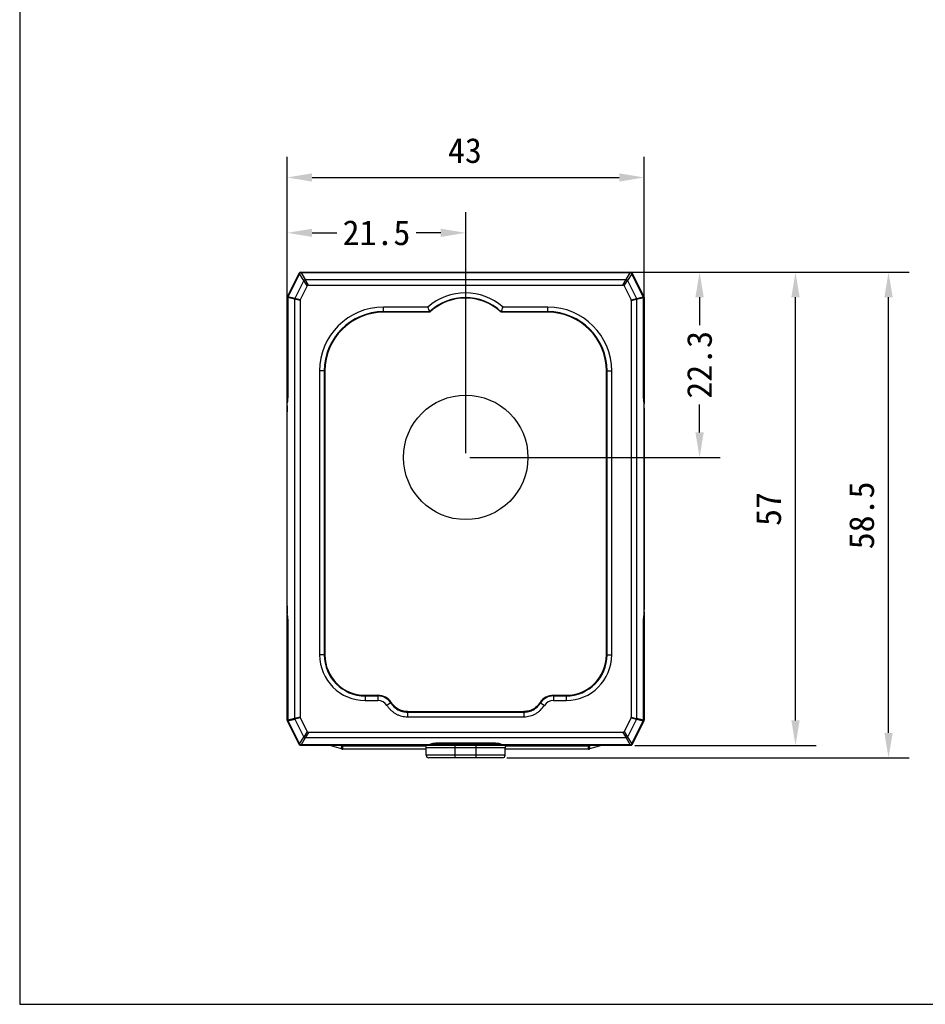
# Model space of a CAD drawing. Header units: millimetres. Extents: x 16 to 357, y 137 to 375.
# Tile 1 of 20: x 16 to 125, y 137 to 256. Entities that reach past the tile are written whole.
import ezdxf

# ---------------------------------------------------------------- set-up
doc = ezdxf.new("R2010")
doc.units = ezdxf.units.MM
doc.header["$LTSCALE"] = 16.335
doc.header["$PDMODE"] = 3
doc.header["$PDSIZE"] = 8
doc.layers.get('0').update_dxf_attribs({"linetype": 'CONTINUOUS'})
doc.layers.get('Defpoints').update_dxf_attribs({"linetype": 'CONTINUOUS'})
doc.layers.add('00_COMPONENTS', color=7, linetype='CONTINUOUS')
doc.layers.add('51__DRAFT_DIMS', color=7, linetype='CONTINUOUS')
doc.styles.get("Standard").update_dxf_attribs({"font": 'simfang.ttf'})
doc.dimstyles.new('DIMSTYLE_1', dxfattribs={"dimtxt": 3, "dimasz": 3, "dimexe": 2.5, "dimexo": 0.5, "dimgap": 0.75, "dimtad": 1, "dimdec": 1, "dimdsep": 46, "dimtxsty": 'STANDARD', "dimblk": '_FILLED', "dimblk1": '_FILLED', "dimblk2": '_FILLED', "dimcen": 0.09, "dimclrt": 3, "dimazin": 2, "dimtp": 0.3, "dimtm": 0.3, "dimtfac": 1, "dimtdec": 1, "dimtofl": 0, "dimtmove": 0, "dimatfit": 3, "dimldrblk": '_FILLED', "dimfxl": 1, "dimtolj": 1, "dimarcsym": 0})
doc.dimstyles.get("Standard").update_dxf_attribs({"dimtxt": 3, "dimasz": 3, "dimexe": 2.5, "dimexo": 0.5, "dimtad": 1, "dimdsep": 46, "dimtxsty": 'STANDARD', "dimblk": '_FILLED', "dimblk1": '_FILLED', "dimblk2": '_FILLED', "dimcen": 0.09, "dimclrt": 3, "dimazin": 2, "dimtol": 1, "dimtp": 0.01, "dimtm": 0.01, "dimtfac": 1, "dimtofl": 0, "dimtmove": 0, "dimatfit": 3, "dimldrblk": '_FILLED', "dimfxl": 1, "dimtolj": 1, "dimarcsym": 0})

# ---------------------------------------------------------------- blocks, each defined once
blk = doc.blocks.new('_FILLED')
at = {"color": 0, "linetype": 'ByBlock'}
blk.add_solid([(0, 0), (-1, 0.167), (-1, -0.167)], dxfattribs=at)
blk = doc.blocks.new('*D39')
at = {"layer": '51__DRAFT_DIMS', "color": 0, "lineweight": -2}
for p, q in [((48.58, 172.06), (48.58, 239.43)), ((91.58, 172.17), (91.58, 239.43)), ((51.58, 236.93), (88.58, 236.93))]:
    blk.add_line(p, q, dxfattribs=at)
at = {"layer": 'Defpoints', "color": 0}
for p in [(91.58, 236.93), (48.58, 171.56), (91.58, 171.67)]:
    blk.add_point(p, dxfattribs=at)
at = {"layer": '51__DRAFT_DIMS', "color": 0, "linetype": 'ByBlock', "lineweight": -2, "xscale": 3, "yscale": 3, "zscale": 3, "rotation": 180}
blk.add_blockref('_FILLED', (48.58, 236.93), dxfattribs=at)
at = {"layer": '51__DRAFT_DIMS', "color": 0, "linetype": 'ByBlock', "lineweight": -2, "xscale": 3, "yscale": 3, "zscale": 3}
blk.add_blockref('_FILLED', (91.58, 236.93), dxfattribs=at)
at = {"layer": '51__DRAFT_DIMS', "color": 3, "insert": (69.99, 241.68), "char_height": 3, "attachment_point": 2, "line_spacing_factor": 0.9}
blk.add_mtext('\\A1;43', dxfattribs=at)
blk = doc.blocks.new('*D40')
at = {"layer": '51__DRAFT_DIMS', "color": 0, "lineweight": -2}
for p, q in [((90.45, 225.51), (112.33, 225.51)), ((109.83, 171.52), (109.83, 222.51)), ((90.45, 168.52), (112.33, 168.52))]:
    blk.add_line(p, q, dxfattribs=at)
at = {"layer": 'Defpoints', "color": 0}
for p in [(89.95, 225.51), (109.83, 225.51), (89.95, 168.52)]:
    blk.add_point(p, dxfattribs=at)
at = {"layer": '51__DRAFT_DIMS', "color": 0, "linetype": 'ByBlock', "lineweight": -2, "xscale": 3, "yscale": 3, "zscale": 3}
for p, rotation in [((109.83, 225.51), 90), ((109.83, 168.52), 270)]:
    blk.add_blockref('_FILLED', p, dxfattribs=dict(at, rotation=rotation))
at = {"layer": '51__DRAFT_DIMS', "color": 3, "insert": (105.08, 196.99), "char_height": 3, "attachment_point": 2, "rotation": 90, "line_spacing_factor": 0.9}
blk.add_mtext('\\A1;57', dxfattribs=at)
blk = doc.blocks.new('*D41')
at = {"layer": '51__DRAFT_DIMS', "color": 0, "lineweight": -2}
for p, q in [((90.45, 225.51), (123.54, 225.51)), ((121.04, 170.02), (121.04, 222.51)), ((75.03, 167.02), (123.54, 167.02))]:
    blk.add_line(p, q, dxfattribs=at)
at = {"layer": 'Defpoints', "color": 0}
for p in [(89.95, 225.51), (121.04, 225.51), (74.53, 167.02)]:
    blk.add_point(p, dxfattribs=at)
at = {"layer": '51__DRAFT_DIMS', "color": 0, "linetype": 'ByBlock', "lineweight": -2, "xscale": 3, "yscale": 3, "zscale": 3}
for p, rotation in [((121.04, 225.51), 90), ((121.04, 167.02), 270)]:
    blk.add_blockref('_FILLED', p, dxfattribs=dict(at, rotation=rotation))
at = {"layer": '51__DRAFT_DIMS', "color": 3, "insert": (116.29, 196.22), "char_height": 3, "attachment_point": 2, "rotation": 90, "line_spacing_factor": 0.9}
blk.add_mtext('\\A1;58.5', dxfattribs=at)
blk = doc.blocks.new('*D69')
at = {"color": 0, "lineweight": -2}
for p, q in [((50.7, 225.51), (100.77, 225.51)), ((98.27, 222.51), (98.27, 219.13)), ((98.27, 206.21), (98.27, 209.6)), ((70.58, 203.21), (100.77, 203.21))]:
    blk.add_line(p, q, dxfattribs=at)
at = {"layer": 'Defpoints', "color": 0}
for p in [(50.2, 225.51), (98.27, 225.51), (70.08, 203.21)]:
    blk.add_point(p, dxfattribs=at)
at = {"color": 0, "linetype": 'ByBlock', "lineweight": -2, "xscale": 3, "yscale": 3, "zscale": 3}
for p, rotation in [((98.27, 225.51), 90), ((98.27, 203.21), 270)]:
    blk.add_blockref('_FILLED', p, dxfattribs=dict(at, rotation=rotation))
at = {"color": 0, "insert": (98.27, 214.36), "char_height": 3, "attachment_point": 5, "rotation": 90}
blk.add_mtext('\\A1;22.3{}{{\\H0.7x;}{}}', dxfattribs=at)
blk = doc.blocks.new('*D70')
at = {"color": 0, "lineweight": -2}
for p, q in [((48.58, 222.97), (48.58, 232.76)), ((70.08, 203.71), (70.08, 232.76)), ((51.58, 230.26), (54.57, 230.26)), ((67.08, 230.26), (64.1, 230.26))]:
    blk.add_line(p, q, dxfattribs=at)
at = {"layer": 'Defpoints', "color": 0}
for p in [(48.58, 230.26), (48.58, 222.47), (70.08, 203.21)]:
    blk.add_point(p, dxfattribs=at)
at = {"color": 0, "linetype": 'ByBlock', "lineweight": -2, "xscale": 3, "yscale": 3, "zscale": 3, "rotation": 180}
blk.add_blockref('_FILLED', (48.58, 230.26), dxfattribs=at)
at = {"color": 0, "linetype": 'ByBlock', "lineweight": -2, "xscale": 3, "yscale": 3, "zscale": 3}
blk.add_blockref('_FILLED', (70.08, 230.26), dxfattribs=at)
at = {"color": 0, "insert": (59.33, 230.26), "char_height": 3, "attachment_point": 5}
blk.add_mtext('\\A1;21.5{}{{\\H0.7x;}{}}', dxfattribs=at)

msp = doc.modelspace()

# ---------------------------------------------------------------- linework, layer by layer
for p, q in [((16.3319, 374.55141), (16.3319, 137.32306)), ((16.3319, 137.32306), (357.18229, 137.32306))]:
    msp.add_line(p, q)
msp.add_circle((70.08382, 203.21156), 7.5)
at = {"layer": '00_COMPONENTS', "color": 7}
for p, q in [((48.60437, 222.55676), (50.02798, 225.40398)), ((50.20206, 225.51156), (89.95484, 225.51156)), ((89.91531, 225.45298), (50.24159, 225.45298)), ((90.12892, 225.40398), (91.55253, 222.55676)), ((50.0627, 225.34242), (48.66352, 222.54407)), ((50.57561, 224.51639), (49.49129, 222.34774)), ((50.75103, 224.6248), (89.40587, 224.6248)), ((89.58128, 224.51639), (90.66561, 222.34774)), ((91.49337, 222.54407), (90.0942, 225.34242)), ((50.98383, 223.8618), (50.14853, 222.19119)), ((51.15395, 223.96694), (89.00295, 223.96694)), ((89.17307, 223.8618), (90.00837, 222.19119)), ((48.58382, 211.34537), (48.58382, 222.46972)), ((49.47059, 222.26004), (49.47059, 171.77384)), ((50.12845, 222.10613), (50.12845, 171.92774)), ((90.02845, 222.10613), (90.02845, 171.92774)), ((90.68631, 222.26004), (90.68631, 171.77384)), ((91.51457, 210.88928), (91.51449, 222.45463)), ((91.57308, 222.46972), (91.57308, 211.34537)), ((65.50919, 221.31694), (60.17845, 221.31694)), ((65.75348, 220.68709), (60.17845, 220.68709)), ((65.72364, 220.76216), (65.73182, 220.74192)), ((65.72364, 220.76216), (65.75348, 220.68711)), ((65.7387, 220.7245), (65.74428, 220.71019)), ((79.97845, 220.68709), (74.34084, 220.68709)), ((74.37068, 220.76216), (74.34085, 220.68711)), ((74.3411, 220.68774), (74.34087, 220.68709)), ((74.37068, 220.76216), (74.3625, 220.74192)), ((79.97845, 221.31694), (74.58514, 221.31694)), ((52.47845, 213.61694), (52.47845, 179.41694)), ((53.10829, 213.61694), (53.10829, 179.41694)), ((87.04861, 179.41694), (87.04861, 213.61694)), ((87.67845, 179.41694), (87.67845, 213.61694)), ((48.55764, 209.10272), (48.55769, 209.1594)), ((48.55764, 184.93115), (48.55764, 209.10272)), ((48.56377, 209.66841), (48.56695, 209.78973)), ((48.56695, 209.78973), (48.56828, 209.84216)), ((48.57885, 209.80434), (48.57845, 209.79774)), ((48.57845, 184.23613), (48.57845, 209.79774)), ((91.57804, 209.80434), (91.57845, 209.79774)), ((91.57845, 184.23613), (91.57845, 209.79774)), ((91.58957, 209.80427), (91.58995, 209.78973)), ((91.58995, 209.78973), (91.59313, 209.66841)), ((91.59923, 209.14917), (91.59926, 209.10272)), ((91.59926, 209.10272), (91.59926, 184.93115)), ((48.55767, 184.88471), (48.55764, 184.93115)), ((48.56695, 184.24415), (48.56377, 184.36547)), ((48.56716, 184.23607), (48.56695, 184.24415)), ((48.57885, 184.22954), (48.57845, 184.23613)), ((91.57804, 184.22954), (91.57845, 184.23613)), ((91.58995, 184.24415), (91.58862, 184.19172)), ((91.59313, 184.36547), (91.58995, 184.24415)), ((91.59926, 184.93115), (91.59921, 184.87447)), ((48.57843, 183.61774), (48.57843, 182.68851)), ((48.58382, 171.56415), (48.58382, 182.68851)), ((48.64233, 183.1446), (48.64241, 171.57925)), ((91.57308, 182.68851), (91.57308, 171.56415)), ((91.57847, 182.68851), (91.57847, 183.61753)), ((57.97845, 174.54678), (59.5084, 174.54678)), ((80.64847, 174.54678), (82.17845, 174.54678)), ((57.97845, 173.91694), (59.5084, 173.91694)), ((80.64847, 173.91694), (82.17845, 173.91694)), ((63.06203, 172.59622), (77.09485, 172.59622)), ((50.02798, 168.6299), (48.60437, 171.47711)), ((48.66352, 171.48981), (50.0627, 168.69146)), ((49.49129, 171.68613), (50.57561, 169.51748)), ((50.14853, 171.84268), (50.98383, 170.17208)), ((63.06203, 171.96638), (77.09485, 171.96638)), ((90.00837, 171.84268), (89.17307, 170.17208)), ((90.66561, 171.68613), (89.58128, 169.51748)), ((90.0942, 168.69146), (91.49337, 171.48981)), ((91.55253, 171.47711), (90.12892, 168.6299)), ((89.00295, 170.06694), (51.15395, 170.06694)), ((89.95484, 168.52231), (50.20206, 168.52231)), ((65.50241, 168.58091), (50.24159, 168.5809)), ((89.40587, 169.40907), (50.75103, 169.40907)), ((55.13291, 168.08884), (53.70591, 168.51694)), ((66.03701, 168.71062), (66.03687, 168.71048)), ((89.91531, 168.5809), (74.66011, 168.5809)), ((86.44726, 168.51694), (85.02026, 168.08884)), ((65.32845, 168.06775), (55.27659, 168.06775)), ((65.32845, 167.31694), (65.32845, 168.21694)), ((74.82845, 167.31694), (74.82845, 168.21694)), ((84.87659, 168.06775), (74.82845, 168.06775)), ((74.52819, 167.01694), (65.6287, 167.01694))]:
    msp.add_line(p, q, dxfattribs=at)
at = {"layer": '00_COMPONENTS', "color": 4}
for p, q in [((50.04203, 225.39695), (48.61842, 222.54974)), ((50.02798, 225.40398), (50.04203, 225.39695)), ((50.04203, 225.39695), (50.06734, 225.38361)), ((50.20206, 225.49466), (50.20206, 225.51156)), ((50.20206, 225.49466), (50.20206, 225.49585)), ((89.95484, 225.49585), (50.20206, 225.49585)), ((50.24159, 225.44909), (50.24159, 225.45298)), ((50.24159, 225.44909), (50.75103, 224.6248)), ((89.91531, 225.44909), (50.24159, 225.44909)), ((89.40587, 224.6248), (89.91531, 225.44909)), ((89.91531, 225.44909), (89.91531, 225.45298)), ((89.95484, 225.51156), (89.95484, 225.49585)), ((90.1138, 225.39642), (90.12892, 225.40398)), ((90.1138, 225.39641), (90.11487, 225.39695)), ((91.53848, 222.54974), (90.11487, 225.39695)), ((50.06617, 225.34068), (48.667, 222.54233)), ((50.06617, 225.34068), (50.0627, 225.34242)), ((50.57561, 224.51639), (50.06617, 225.34068)), ((50.98383, 223.8618), (50.57725, 224.51966)), ((51.15395, 223.96694), (50.74737, 224.6248)), ((89.00295, 223.96694), (89.40953, 224.6248)), ((89.17307, 223.8618), (89.57965, 224.51966)), ((90.09072, 225.34068), (89.58128, 224.51639)), ((90.09072, 225.34068), (90.0942, 225.34242)), ((91.4899, 222.54233), (90.09072, 225.34068)), ((48.58382, 222.46972), (48.59954, 222.46972)), ((48.59954, 210.93115), (48.59954, 222.46972)), ((48.59954, 222.46972), (48.64283, 222.46929)), ((48.60437, 222.55676), (48.61949, 222.54921)), ((48.64629, 222.45463), (48.64241, 222.45463)), ((48.64629, 222.45463), (48.64629, 210.93115)), ((49.47059, 222.26004), (48.64629, 222.45463)), ((48.667, 222.54233), (48.66352, 222.54407)), ((49.49129, 222.34774), (48.667, 222.54233)), ((50.12845, 222.10613), (49.47059, 222.26143)), ((50.14853, 222.19119), (49.49067, 222.34649)), ((90.00837, 222.19119), (90.66623, 222.34649)), ((90.02845, 222.10613), (90.68631, 222.26143)), ((90.66561, 222.34774), (91.4899, 222.54233)), ((90.68631, 222.26004), (91.5106, 222.45463)), ((91.4899, 222.54233), (91.49337, 222.54407)), ((91.53848, 222.54974), (91.49956, 222.53077)), ((91.5106, 210.93115), (91.5106, 222.45463)), ((91.5106, 222.45463), (91.51449, 222.45463)), ((91.55253, 222.55676), (91.53848, 222.54974)), ((91.57308, 222.46972), (91.55617, 222.46972)), ((91.55736, 210.93115), (91.55736, 222.46972)), ((60.17845, 220.68709), (60.17845, 221.31694)), ((65.72364, 220.76216), (60.17845, 220.76216)), ((79.97845, 220.76216), (74.37068, 220.76216)), ((79.97845, 220.68709), (79.97845, 221.31694)), ((53.10829, 213.61694), (52.47845, 213.61694)), ((53.03323, 213.61694), (53.03323, 179.41694)), ((87.04861, 213.61694), (87.67845, 213.61694)), ((87.12367, 179.41694), (87.12367, 213.61694)), ((48.59947, 210.83765), (48.59954, 210.93115)), ((48.59954, 210.93115), (48.64629, 210.93115)), ((91.5106, 210.93115), (91.55736, 210.93115)), ((91.55743, 210.83686), (91.55736, 210.93115)), ((48.59132, 209.91569), (48.59173, 209.93912)), ((91.5656, 209.91482), (91.56516, 209.93955)), ((48.59162, 184.10138), (48.59131, 184.11885)), ((91.56525, 184.0995), (91.56558, 184.118)), ((48.5995, 183.1728), (48.59939, 183.24363)), ((48.59954, 183.10272), (48.5995, 183.1728)), ((48.59954, 171.56415), (48.59954, 183.10272)), ((48.59954, 183.10272), (48.64629, 183.10272)), ((48.64629, 183.10272), (48.64629, 171.57925)), ((91.5106, 171.57925), (91.5106, 183.10272)), ((91.5106, 183.10272), (91.55736, 183.10272)), ((91.55736, 183.10272), (91.5574, 183.17314)), ((91.55736, 171.56415), (91.55736, 183.10272)), ((91.5574, 183.17314), (91.55751, 183.24419)), ((53.10829, 179.41694), (52.47845, 179.41694)), ((87.04861, 179.41694), (87.67845, 179.41694)), ((57.97845, 174.54678), (57.97845, 173.91694)), ((57.97845, 174.47172), (59.5084, 174.47172)), ((59.5084, 174.54678), (59.5084, 173.91694)), ((80.64847, 174.54678), (80.64847, 173.91694)), ((80.64847, 174.47172), (82.17845, 174.47172)), ((82.17845, 174.54678), (82.17845, 173.91694)), ((61.11775, 173.68198), (60.5925, 173.33438)), ((79.03913, 173.68198), (79.56437, 173.33438)), ((63.06203, 172.59622), (63.06203, 171.96638)), ((63.06203, 172.52116), (77.09485, 172.52116)), ((77.09485, 172.59622), (77.09485, 172.52116)), ((77.09485, 172.52116), (77.09485, 171.96638)), ((48.58382, 171.56415), (48.60072, 171.56416)), ((48.60437, 171.47711), (48.61842, 171.48414)), ((48.61842, 171.48414), (48.65734, 171.50311)), ((48.61842, 171.48414), (50.04203, 168.63693)), ((48.64629, 171.57925), (48.64241, 171.57925)), ((48.64629, 171.57925), (49.47059, 171.77384)), ((48.667, 171.49155), (48.66352, 171.48981)), ((48.667, 171.49155), (49.49129, 171.68613)), ((48.667, 171.49155), (50.06617, 168.69319)), ((50.12845, 171.92774), (49.47059, 171.77244)), ((50.14853, 171.84268), (49.49067, 171.68738)), ((90.00837, 171.84268), (90.66623, 171.68738)), ((90.02845, 171.92774), (90.68631, 171.77244)), ((90.09072, 168.69319), (91.4899, 171.49155)), ((90.11487, 168.63693), (91.53848, 171.48414)), ((90.66561, 171.68613), (91.4899, 171.49155)), ((90.68631, 171.77384), (91.5106, 171.57925)), ((91.4899, 171.49155), (91.49337, 171.48981)), ((91.5106, 171.57925), (91.51449, 171.57925)), ((91.55736, 171.56415), (91.51407, 171.56459)), ((91.55253, 171.47711), (91.53741, 171.48467)), ((91.57308, 171.56415), (91.55736, 171.56415)), ((50.98383, 170.17208), (50.57725, 169.51421)), ((51.15395, 170.06694), (50.74737, 169.40907)), ((89.00295, 170.06694), (89.40953, 169.40907)), ((89.17307, 170.17208), (89.57965, 169.51421)), ((50.0431, 168.63746), (50.02798, 168.6299)), ((50.0431, 168.63747), (50.04203, 168.63693)), ((50.0627, 168.69146), (50.06617, 168.69319)), ((50.06617, 168.69319), (50.57561, 169.51748)), ((50.20206, 168.52231), (50.20206, 168.53802)), ((50.20206, 168.53802), (89.95484, 168.53802)), ((50.75103, 169.40907), (50.24159, 168.58478)), ((50.24159, 168.5809), (50.24159, 168.58478)), ((65.49678, 168.58478), (50.24159, 168.58478)), ((55.19038, 168.42182), (54.87333, 168.51694)), ((65.49678, 168.5809), (65.49678, 168.58478)), ((66.20828, 168.73796), (73.94876, 168.73796)), ((66.57845, 168.7609), (66.57845, 168.76478)), ((73.57845, 168.76478), (66.57845, 168.76478)), ((68.82845, 167.01694), (68.82845, 168.51694)), ((71.32845, 167.01694), (71.32845, 168.51694)), ((73.57845, 168.7609), (73.57845, 168.76478)), ((74.66011, 168.5809), (74.66011, 168.58478)), ((89.91531, 168.58478), (74.66011, 168.58478)), ((85.27984, 168.51694), (84.96279, 168.42182)), ((89.40587, 169.40907), (89.91531, 168.58478)), ((89.58128, 169.51748), (90.09072, 168.69319)), ((89.91531, 168.5809), (89.91531, 168.58478)), ((89.95483, 168.53922), (89.95484, 168.53802)), ((89.95484, 168.53921), (89.95484, 168.52231)), ((90.11487, 168.63693), (90.08956, 168.65026)), ((90.09072, 168.69319), (90.0942, 168.69146)), ((90.12892, 168.6299), (90.11487, 168.63693)), ((55.27659, 168.06775), (55.27659, 168.40917)), ((65.25803, 168.40917), (55.27659, 168.40917)), ((74.82845, 168.21694), (65.32845, 168.21694)), ((74.82845, 167.31694), (65.32845, 167.31694)), ((84.87659, 168.40917), (74.89887, 168.40917)), ((84.87659, 168.06775), (84.87659, 168.40917))]:
    msp.add_line(p, q, dxfattribs=at)
at = {"layer": '00_COMPONENTS', "color": 7}
for points in [[(48.64241, 222.45463), (48.64237, 210.90082), (48.64068, 210.73787), (48.63653, 210.57604), (48.62996, 210.41631), (48.621, 210.25969), (48.60971, 210.10713), (48.59619, 209.9596), (48.57885, 209.80434)], [(65.74861, 220.69922), (65.75322, 220.68774), (65.75346, 220.68709)], [(74.35563, 220.7245), (74.34572, 220.69922), (74.34269, 220.69172)], [(91.57804, 209.80434), (91.56178, 209.94904), (91.54812, 210.0959), (91.53668, 210.24798), (91.52754, 210.40433), (91.52078, 210.56399), (91.51644, 210.72599), (91.51457, 210.88928)], [(48.57885, 184.22954), (48.59511, 184.08484), (48.60878, 183.93798), (48.62022, 183.7859), (48.62936, 183.62955), (48.63612, 183.46989), (48.64046, 183.30789), (48.64233, 183.1446)], [(91.51449, 171.57925), (91.51453, 183.13306), (91.51622, 183.29601), (91.52037, 183.45783), (91.52694, 183.61757), (91.5359, 183.77419), (91.54719, 183.92675), (91.56071, 184.07428), (91.57804, 184.22954)], [(63.06203, 172.59622), (62.99811, 172.59699), (62.81993, 172.60757), (62.64435, 172.63118), (62.47189, 172.66809), (62.30407, 172.71833), (62.14282, 172.78165), (61.98836, 172.85755), (61.84111, 172.94482), (61.70247, 173.04196), (61.57346, 173.14832), (61.45337, 173.26362), (61.34089, 173.38704), (61.23571, 173.51671), (61.13858, 173.65095), (61.11775, 173.68198)], [(79.03913, 173.68198), (78.99724, 173.6203), (78.88438, 173.46882), (78.76391, 173.32749), (78.63604, 173.19732), (78.50104, 173.07922), (78.35965, 172.97404), (78.21248, 172.8819), (78.06067, 172.80285), (77.90606, 172.73722), (77.75004, 172.68532), (77.59281, 172.64651), (77.43472, 172.61948), (77.27713, 172.60297), (77.12162, 172.59637), (77.09485, 172.59622)], [(65.50241, 168.58091), (65.54962, 168.58154), (65.59561, 168.58314), (65.64001, 168.58568), (65.68252, 168.58908), (65.72292, 168.59331), (65.76103, 168.59831), (65.79685, 168.60407), (65.83045, 168.61061), (65.86177, 168.61794), (65.89107, 168.62617), (65.91858, 168.63547), (65.94455, 168.6461), (65.96968, 168.65865), (65.99425, 168.67381), (66.01789, 168.69209), (66.01913, 168.69329)], [(66.0182, 168.69425), (66.01697, 168.69349), (66.0189, 168.69447)], [(66.0189, 168.69447), (66.02579, 168.69748), (66.03669, 168.70156), (66.05149, 168.70639), (66.07047, 168.71178), (66.09295, 168.71737)], [(66.09295, 168.71737), (66.11877, 168.72299), (66.148, 168.72855), (66.18028, 168.73392), (66.21543, 168.73899), (66.25337, 168.74369), (66.29378, 168.74795), (66.33646, 168.75168), (66.3812, 168.75486), (66.42777, 168.75742), (66.47585, 168.75931), (66.5251, 168.76047), (66.57845, 168.7609)], [(66.57845, 168.7609), (73.59525, 168.76086), (73.64556, 168.76022), (73.6949, 168.75883), (73.74288, 168.75673), (73.7892, 168.75398), (73.83361, 168.75061), (73.87582, 168.74669), (73.91568, 168.74226), (73.95294, 168.73741), (73.9873, 168.73223), (74.01868, 168.72677), (74.04693, 168.72115), (74.07166, 168.71553), (74.09299, 168.71), (74.11076, 168.70472), (74.12424, 168.70012), (74.13291, 168.69673)], [(74.11987, 168.71065), (74.13652, 168.69429), (74.16044, 168.67535), (74.18536, 168.65969), (74.21086, 168.64678)], [(74.21086, 168.64678), (74.23721, 168.63589), (74.26514, 168.62638), (74.2949, 168.618), (74.32672, 168.61055), (74.36091, 168.60392), (74.39738, 168.59809), (74.43621, 168.59305), (74.47737, 168.58881), (74.52067, 168.58542), (74.56591, 168.58294), (74.61279, 168.58141), (74.66011, 168.5809)]]:
    msp.add_lwpolyline(points, dxfattribs=at)
for centre, radius, start, end in [((50.20206, 225.31694), 0.19463, 90, 153.4349488), ((50.24159, 225.25298), 0.2, 90, 153.4349488), ((89.91531, 225.25298), 0.2, 26.5650512, 90), ((89.95484, 225.31694), 0.19463, 26.5650512, 90), ((70.04716, 216.16164), 6.86807, 48.6440082, 131.3559918), ((48.77845, 222.46972), 0.19463, 153.4349488, 180), ((48.84241, 222.45463), 0.2, 153.4349488, 180), ((70.04716, 216.16164), 6.23823, 46.5054602, 133.4945398), ((91.31449, 222.45463), 0.2, 0, 26.5650512), ((91.37845, 222.46972), 0.19463, 0, 26.5650512), ((60.17845, 213.61694), 7.7, 90, 180), ((60.17845, 213.61694), 7.07016, 90, 180), ((99.68328, 234.20857), 36.52482, 200.6681813, 201.6012291), ((40.41105, 234.20857), 36.52482, 338.3987709, 339.3318187), ((79.97845, 213.61694), 7.7, 0, 90), ((79.97845, 213.61694), 7.07016, 0, 90), ((-34.70534, 211.34473), 83.28917, 359.807006, 0.0004406), ((174.70598, 211.34448), 83.1329, 179.9993902, 180.2034604), ((13.21566, 210.70757), 35.36321, 358.597711, 358.7801792), ((3.78548, 210.90789), 44.79551, 358.7807904, 359.1115964), ((-8.45512, 211.10803), 57.03775, 359.101221, 359.3050587), ((-20.43135, 211.25436), 69.01487, 359.3041787, 359.6355188), ((-30.64574, 211.3296), 79.22953, 359.6280978, 359.8080558), ((171.50329, 211.33302), 79.93019, 180.2033945, 180.3712545), ((162.97391, 211.27643), 71.40062, 180.3701966, 180.6904225), ((150.20959, 211.13026), 58.63547, 180.697895, 180.8967506), ((138.08885, 210.9404), 46.51325, 180.8965809, 181.2428982), ((78.19733, 209.10478), 29.63969, 179.6825689, 179.8944044), ((75.24717, 209.12162), 26.68948, 179.3507415, 179.6836375), ((126.33523, 210.69373), 34.75704, 181.2566347, 181.4663985), ((76.03759, 209.26948), 15.56065, 0.6364154, 1.4690612), ((66.52593, 209.13597), 25.07323, 0.3603063, 0.7000552), ((62.36627, 209.1061), 29.23299, 0.0844123, 0.3675877), ((77.79063, 184.92778), 29.23299, 180.0844123, 180.3675877), ((73.63097, 184.8979), 25.07323, 180.3603063, 180.7000552), ((64.11931, 184.7644), 15.56065, 180.6364154, 181.4690612), ((13.9873, 183.34391), 34.59136, 1.2564282, 1.4779021), ((2.06805, 183.09348), 46.51325, 0.8965809, 1.2428982), ((136.37141, 183.12599), 44.79551, 178.7807904, 179.1115964), ((126.94124, 183.32631), 35.36321, 178.597711, 178.7801792), ((64.90973, 184.91226), 26.68948, 359.3507415, 359.6836375), ((61.95957, 184.9291), 29.63969, 359.6825689, 359.8944044), ((-10.05269, 182.90362), 58.63547, 0.697895, 0.8967506), ((-22.81701, 182.75745), 71.40062, 0.3701966, 0.6904225), ((-31.34639, 182.70086), 79.93019, 0.2033945, 0.3712545), ((-34.54908, 182.6894), 83.1329, 359.9993902, 0.2034604), ((174.86224, 182.68915), 83.28917, 179.807006, 180.0004406), ((170.80263, 182.70428), 79.22953, 179.6280978, 179.8080558), ((160.58825, 182.77952), 69.01487, 179.3041787, 179.6355188), ((148.61202, 182.92585), 57.03775, 179.101221, 179.3050587), ((57.97845, 179.41694), 5.5, 180, 270), ((57.97845, 179.41694), 4.87016, 180, 270), ((82.17845, 179.41694), 5.5, 270, 0), ((82.17845, 179.41694), 4.87016, 270, 0), ((59.5084, 172.61694), 1.92984, 33.4959851, 90), ((80.64847, 172.61694), 1.92984, 90, 146.504021), ((59.5084, 172.61694), 1.3, 33.4959792, 90), ((80.64847, 172.61694), 1.3, 90, 146.5040208), ((48.77845, 171.56415), 0.19463, 180, 206.5650512), ((48.84241, 171.57925), 0.2, 180, 206.5650512), ((91.31449, 171.57925), 0.2, 333.4349488, 0), ((91.37845, 171.56415), 0.19463, 333.4349488, 0), ((50.20206, 168.71694), 0.19463, 206.5650512, 270), ((50.24159, 168.7809), 0.2, 206.5650512, 270), ((65.02845, 168.21694), 0.3, 0, 90), ((75.12845, 168.21694), 0.3, 90, 180), ((89.91531, 168.7809), 0.2, 270, 333.4349488), ((89.95484, 168.71694), 0.19463, 270, 333.4349488), ((55.27659, 168.56775), 0.5, 253.3007558, 270), ((65.62845, 167.31694), 0.3, 180, 270), ((74.52845, 167.31694), 0.3, 270, 0), ((84.87659, 168.56775), 0.5, 270, 286.6992442)]:
    msp.add_arc(centre, radius, start, end, dxfattribs=at)
at = {"layer": '00_COMPONENTS', "color": 4}
for centre, radius, start, end in [((50.20206, 225.31694), 0.17891, 90, 153.4349488), ((49.22192, 223.80636), 1.78955, 61.222846, 61.808321), ((51.84157, 225.51709), 1.63966, 180.7839408, 182.3806216), ((89.95484, 225.31694), 0.17891, 26.5650512, 90), ((90.99433, 223.70684), 1.9053, 118.3532855, 118.9002888), ((90.87647, 223.92218), 1.65982, 117.3541946, 118.3032951), ((48.77845, 222.46972), 0.17891, 153.4349488, 180), ((50.66602, 226.70559), 4.6329, 243.7851837, 244.3720752), ((70.04716, 216.16164), 6.31329, 46.7778817, 133.2221183), ((91.58309, 217.98217), 4.48763, 90.3436997, 90.8812797), ((91.37845, 222.46972), 0.17891, 0, 26.5650512), ((60.17845, 213.61694), 7.14522, 90, 180), ((79.97845, 213.61694), 7.14522, 0, 90), ((99.07783, 210.69793), 7.55814, 185.6869806, 186.6559453), ((92.36072, 208.69086), 43.78737, 179.4330625, 180.0030703), ((81.57104, 208.7901), 32.99724, 179.0385374, 179.4199991), ((41.70367, 210.62462), 6.92925, 352.8110384, 353.1385514), ((41.14744, 210.69026), 7.48934, 353.1483578, 354.0251678), ((98.54379, 210.6358), 7.0205, 186.657441, 187.1869709), ((58.3808, 208.78726), 33.20232, 0.5677917, 0.9602447), ((47.6824, 208.69054), 43.90115, 359.9973502, 0.5556527), ((90.8771, 185.33569), 42.30375, 179.986899, 180.5737981), ((49.2499, 185.33582), 42.33365, 359.4291613, 0.0129183), ((41.61314, 183.39808), 7.02047, 6.6575069, 7.1869716), ((41.07915, 183.33596), 7.55806, 5.6871434, 6.6560113), ((99.027, 183.34173), 7.50698, 173.2002558, 174.0247133), ((98.47504, 183.40655), 6.95123, 172.8114092, 173.1921372), ((60.22716, 185.22183), 31.3558, 359.0289786, 359.437598), ((57.97845, 179.41694), 4.94522, 180, 270), ((82.17845, 179.41694), 4.94522, 270, 0), ((59.5084, 172.61694), 1.85478, 33.4959956, 90), ((80.64847, 172.61694), 1.85478, 90, 146.5040047), ((48.77845, 171.56415), 0.17891, 180, 206.5650512), ((48.5738, 176.05242), 4.48835, 270.3437358, 270.8812518), ((89.55261, 167.45479), 4.49214, 63.7788314, 64.3158708), ((91.37845, 171.56415), 0.17891, 333.4349488, 0), ((50.20206, 168.71694), 0.17891, 206.5650512, 270), ((49.27639, 170.11927), 1.6684, 297.3577536, 298.3019737), ((49.1614, 170.3292), 1.90776, 298.3535017, 298.9052533), ((65.90005, 168.83719), 0.18651, 310.4149769, 317.1965018), ((88.31434, 168.51676), 1.64065, 0.7842822, 2.3840143), ((89.95484, 168.71694), 0.17891, 270, 333.4349488), ((90.93441, 170.22645), 1.78833, 241.2166653, 241.8083925), ((55.27659, 168.7092), 0.30003, 253.301513, 269.9992429), ((84.87659, 168.70917), 0.3, 269.9999976, 286.6992465)]:
    msp.add_arc(centre, radius, start, end, dxfattribs=at)
at = {"layer": '00_COMPONENTS', "color": 7}
for centre, major_axis, ratio, start_param, end_param in [((51.32885, 223.49374), (-0.27573, 0.44614), 0.572011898, -0.339809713, 0.339809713), ((88.82805, 223.49374), (0.27573, 0.44614), 0.572011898, -0.339809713, 0.339809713), ((50.60164, 222.03933), (0.46815, -0.11051), 0.623680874, 2.995411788, 3.28777352), ((89.55526, 222.03933), (0.46815, 0.11051), 0.623680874, -0.146180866, 0.146180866), ((50.60164, 171.99455), (0.46815, 0.11051), 0.623680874, 2.995411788, 3.28777352), ((89.55526, 171.99455), (0.46815, -0.11051), 0.623680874, -0.146180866, 0.146180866), ((51.32885, 170.54013), (-0.27573, -0.44614), 0.572011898, -0.339809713, 0.339809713), ((88.82805, 170.54013), (0.27573, -0.44614), 0.572011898, -0.339809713, 0.339809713)]:
    msp.add_ellipse(centre, major_axis=major_axis, ratio=ratio, start_param=start_param, end_param=end_param, dxfattribs=at)
at = {"layer": '00_COMPONENTS', "color": 4}
for points, knots in [([(50.24159, 225.44909), (50.20599, 225.44825), (50.13403, 225.427), (50.08285, 225.37214), (50.06617, 225.34068)], [0, 0, 0, 0, 0.500000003, 1, 1, 1, 1]), ([(90.09072, 225.34068), (90.07405, 225.37214), (90.02287, 225.427), (89.9509, 225.44825), (89.91531, 225.44909)], [0, 0, 0, 0, 0.500000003, 1, 1, 1, 1]), ([(89.95484, 225.49585), (89.95496, 225.49154), (89.95427, 225.47591), (89.95406, 225.46028), (89.95362, 225.44898)], [0, 0, 0, 0, 0.276178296, 1, 1, 1, 1]), ([(48.59173, 209.93912), (48.59293, 210.00838), (48.59733, 210.30787), (48.59916, 210.6074), (48.59947, 210.83765)], [0, 0, 0, 0, 0.231274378, 1, 1, 1, 1]), ([(48.64629, 210.93115), (48.6463, 210.75578), (48.63825, 210.41506), (48.61331, 210.07509), (48.5961, 209.91068)], [0, 0, 0, 0, 0.514759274, 1, 1, 1, 1]), ([(91.55689, 209.94897), (91.54913, 210.02667), (91.52137, 210.35336), (91.5106, 210.68141), (91.5106, 210.93115)], [0, 0, 0, 0, 0.238208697, 1, 1, 1, 1]), ([(91.56516, 209.93955), (91.56397, 210.00872), (91.55957, 210.30781), (91.55774, 210.60693), (91.55743, 210.83686)], [0, 0, 0, 0, 0.231296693, 1, 1, 1, 1]), ([(48.59939, 183.24363), (48.59924, 183.31928), (48.59816, 183.60521), (48.59529, 183.89113), (48.59162, 184.10138)], [0, 0, 0, 0, 0.264569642, 1, 1, 1, 1]), ([(48.60001, 184.08493), (48.60776, 184.00722), (48.63552, 183.68053), (48.6463, 183.35247), (48.64629, 183.10272)], [0, 0, 0, 0, 0.238208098, 1, 1, 1, 1]), ([(91.5106, 183.10272), (91.5106, 183.27809), (91.51865, 183.61882), (91.54359, 183.95879), (91.5608, 184.1232)], [0, 0, 0, 0, 0.514759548, 1, 1, 1, 1]), ([(91.55751, 183.24419), (91.55767, 183.31961), (91.55874, 183.60472), (91.5616, 183.88983), (91.56525, 184.0995)], [0, 0, 0, 0, 0.264506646, 1, 1, 1, 1]), ([(61.05515, 173.64055), (61.11036, 173.55714), (61.22951, 173.396), (61.42984, 173.17191), (61.65655, 172.97396), (61.90813, 172.80891), (62.17881, 172.67731), (62.46554, 172.58551), (62.76164, 172.53199), (62.96198, 172.52116), (63.06203, 172.52116)], [0, 0, 0, 0, 0.125004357, 0.250002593, 0.37497389, 0.49995749, 0.624947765, 0.749950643, 0.874967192, 1, 1, 1, 1]), ([(77.09485, 172.52116), (77.19486, 172.52116), (77.39502, 172.53308), (77.69133, 172.58472), (77.97785, 172.67717), (78.24864, 172.80846), (78.49978, 172.9744), (78.80194, 173.23772), (78.99143, 173.47391), (79.10172, 173.64055)], [0, 0, 0, 0, 0.125025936, 0.250045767, 0.375055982, 0.500087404, 0.62513119, 0.75018888, 1, 1, 1, 1]), ([(50.24159, 168.58478), (50.206, 168.58563), (50.13404, 168.60689), (50.08285, 168.66174), (50.06617, 168.69319)], [0, 0, 0, 0, 0.499997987, 1, 1, 1, 1]), ([(50.20206, 168.53802), (50.20194, 168.54235), (50.20263, 168.55802), (50.20284, 168.57368), (50.20329, 168.58502)], [0, 0, 0, 0, 0.276177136, 1, 1, 1, 1]), ([(65.89012, 168.65024), (65.88501, 168.64472), (65.86941, 168.6347), (65.82429, 168.61681), (65.74416, 168.60021), (65.62852, 168.58761), (65.54248, 168.58478), (65.49678, 168.58478)], [0, 0, 0, 0, 0.055873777, 0.134938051, 0.360932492, 0.66025669, 1, 1, 1, 1]), ([(65.90177, 168.66061), (65.90066, 168.65977), (65.89656, 168.65656), (65.8927, 168.65304), (65.89012, 168.65024)], [0, 0, 0, 0, 0.267498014, 1, 1, 1, 1]), ([(65.97604, 168.69609), (65.96133, 168.69112), (65.93561, 168.68125), (65.91133, 168.66783), (65.90177, 168.66061)], [0, 0, 0, 0, 0.564376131, 1, 1, 1, 1]), ([(66.17129, 168.73866), (66.13478, 168.73344), (66.06903, 168.72218), (66.00427, 168.70563), (65.97604, 168.69609)], [0, 0, 0, 0, 0.553131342, 1, 1, 1, 1]), ([(66.57845, 168.76478), (66.507, 168.76478), (66.37089, 168.76069), (66.23527, 168.74781), (66.17129, 168.73866)], [0, 0, 0, 0, 0.525080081, 1, 1, 1, 1]), ([(73.98383, 168.73892), (73.92007, 168.74798), (73.78504, 168.76073), (73.64953, 168.76478), (73.57845, 168.76478)], [0, 0, 0, 0, 0.47531058, 1, 1, 1, 1]), ([(74.06306, 168.72581), (74.05678, 168.72701), (74.03045, 168.73187), (74.004, 168.73605), (73.98383, 168.73892)], [0, 0, 0, 0, 0.238980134, 1, 1, 1, 1]), ([(74.26678, 168.65024), (74.25886, 168.6588), (74.23541, 168.67461), (74.16811, 168.70338), (74.10766, 168.71725), (74.06306, 168.72581)], [0, 0, 0, 0, 0.159342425, 0.379347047, 1, 1, 1, 1]), ([(74.11984, 168.71063), (74.13567, 168.6935), (74.16159, 168.67437), (74.19057, 168.66274), (74.19804, 168.66025)], [0, 0, 0, 0, 0.747514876, 1, 1, 1, 1]), ([(74.66011, 168.58478), (74.61441, 168.58478), (74.52837, 168.58761), (74.41274, 168.60023), (74.3326, 168.61679), (74.2875, 168.63472), (74.27188, 168.64472), (74.26678, 168.65024)], [0, 0, 0, 0, 0.339809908, 0.639071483, 0.865057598, 0.944147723, 1, 1, 1, 1]), ([(90.09072, 168.69319), (90.07405, 168.66174), (90.02286, 168.60689), (89.9509, 168.58563), (89.91531, 168.58478)], [0, 0, 0, 0, 0.500002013, 1, 1, 1, 1]), ([(55.13291, 168.08884), (55.12723, 168.09054), (55.12003, 168.09966), (55.11544, 168.11411), (55.11177, 168.13677), (55.11222, 168.172), (55.11843, 168.22014), (55.13022, 168.27325), (55.14667, 168.32706), (55.16648, 168.37708), (55.18208, 168.40799), (55.19038, 168.42182)], [0, 0, 0, 0, 0.050466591, 0.086365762, 0.130798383, 0.244156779, 0.384904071, 0.542897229, 0.706294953, 0.862830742, 1, 1, 1, 1]), ([(85.02026, 168.08884), (85.02594, 168.09054), (85.03314, 168.09966), (85.03773, 168.11411), (85.0414, 168.13677), (85.04095, 168.172), (85.03474, 168.22014), (85.02295, 168.27325), (85.0065, 168.32706), (84.98669, 168.37708), (84.97109, 168.40799), (84.96279, 168.42182)], [0, 0, 0, 0, 0.050466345, 0.08636546, 0.130798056, 0.244156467, 0.384903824, 0.542897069, 0.706294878, 0.862830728, 1, 1, 1, 1])]:
    msp.add_open_spline(points, degree=3, knots=knots, dxfattribs=at)
at = {"layer": '00_COMPONENTS', "color": 7}
for points, knots in [([(50.57559, 224.51643), (50.59155, 224.54835), (50.64281, 224.60378), (50.71531, 224.62484), (50.751, 224.62484)], [0, 0, 0, 0, 0.499959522, 1, 1, 1, 1]), ([(89.4059, 224.62484), (89.44158, 224.62484), (89.51408, 224.60378), (89.56535, 224.54836), (89.58131, 224.51643)], [0, 0, 0, 0, 0.499959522, 1, 1, 1, 1]), ([(48.5594, 209.42405), (48.55966, 209.44627), (48.56071, 209.52773), (48.56222, 209.60919), (48.56377, 209.66841)], [0, 0, 0, 0, 0.272790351, 1, 1, 1, 1]), ([(91.5975, 184.60982), (91.59724, 184.5876), (91.59619, 184.50614), (91.59468, 184.42469), (91.59313, 184.36547)], [0, 0, 0, 0, 0.272790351, 1, 1, 1, 1]), ([(60.5925, 173.33438), (60.66784, 173.22054), (60.82901, 173.00545), (61.09745, 172.7185), (61.39152, 172.4789), (61.70625, 172.28517), (62.03928, 172.13537), (62.38172, 172.0348), (62.72345, 171.97751), (62.95013, 171.96638), (63.06203, 171.96638)], [0, 0, 0, 0, 0.138944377, 0.272938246, 0.398979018, 0.523848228, 0.648092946, 0.769526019, 0.886108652, 1, 1, 1, 1]), ([(77.09485, 171.96638), (77.22168, 171.96638), (77.47308, 171.98184), (77.95839, 172.07002), (78.41691, 172.2556), (78.82443, 172.52269), (79.19618, 172.84263), (79.42957, 173.13069), (79.56437, 173.33438)], [0, 0, 0, 0, 0.129208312, 0.255856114, 0.501498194, 0.626130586, 0.75115415, 1, 1, 1, 1]), ([(50.751, 169.40904), (50.71532, 169.40904), (50.64282, 169.4301), (50.59155, 169.48552), (50.57559, 169.51745)], [0, 0, 0, 0, 0.499959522, 1, 1, 1, 1]), ([(89.58131, 169.51745), (89.56535, 169.48553), (89.51409, 169.4301), (89.44159, 169.40904), (89.4059, 169.40904)], [0, 0, 0, 0, 0.499959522, 1, 1, 1, 1])]:
    msp.add_open_spline(points, degree=3, knots=knots, dxfattribs=at)
at = {"layer": '00_COMPONENTS', "color": 4}
for points in [[(48.667, 222.54233), (48.65381, 222.51534), (48.64657, 222.48466), (48.64629, 222.45463)], [(91.5106, 222.45463), (91.51033, 222.48466), (91.50309, 222.51534), (91.4899, 222.54233)], [(48.64629, 171.57925), (48.64657, 171.54921), (48.65381, 171.51853), (48.667, 171.49155)], [(91.4899, 171.49155), (91.50309, 171.51853), (91.51033, 171.54921), (91.5106, 171.57925)], [(65.95885, 168.66025), (65.93689, 168.65291), (65.91326, 168.64941), (65.89012, 168.65024)], [(66.02097, 168.69519), (66.00288, 168.67978), (65.98138, 168.66777), (65.95885, 168.66025)], [(74.19804, 168.66025), (74.22, 168.65291), (74.24364, 168.64941), (74.26678, 168.65024)]]:
    msp.add_open_spline(points, degree=3, dxfattribs=at)
at = {"layer": '00_COMPONENTS', "color": 7}
for points in [[(49.49129, 222.34774), (49.47786, 222.32088), (49.47059, 222.29008), (49.47059, 222.26004)], [(90.68631, 222.26004), (90.68631, 222.29008), (90.67904, 222.32088), (90.66561, 222.34774)], [(49.47059, 171.77384), (49.47059, 171.7438), (49.47786, 171.713), (49.49129, 171.68613)], [(90.66561, 171.68613), (90.67904, 171.713), (90.68631, 171.7438), (90.68631, 171.77384)]]:
    msp.add_open_spline(points, degree=3, dxfattribs=at)

# ---------------------------------------------------------------- dimensions: what is measured, and where the dimension line sits
dim = msp.add_linear_dim(base=(48.58382, 230.26462), p1=(70.08382, 203.21156), p2=(48.58382, 222.46972), text='21.5{}{{\\H0.7x;}{}}', dimstyle='STANDARD', override={"dimtad": 0, "dimdec": 4, "dimclrt": 0})
dim.commit()
dim.dimension.update_dxf_attribs({"geometry": '*D70', "text_midpoint": (59.33382, 230.26462)})
dim = msp.add_linear_dim(base=(98.26686, 225.51156), p1=(70.08382, 203.21156), p2=(50.20206, 225.51156), angle=90, text='22.3{}{{\\H0.7x;}{}}', dimstyle='STANDARD', override={"dimtad": 0, "dimdec": 4, "dimclrt": 0})
dim.commit()
dim.dimension.update_dxf_attribs({"geometry": '*D69', "text_midpoint": (98.26686, 214.36156), "dimtype": 160})
at = {"layer": '51__DRAFT_DIMS', "color": 4}
dim = msp.add_linear_dim(base=(91.57847, 236.92635), p1=(48.58382, 171.56415), p2=(91.57847, 171.67106), dimstyle='DIMSTYLE_1', dxfattribs=at)
dim.commit()
dim.dimension.update_dxf_attribs({"geometry": '*D39', "text_midpoint": (69.99033, 236.92635), "dimtype": 160})
for base, p1, picture, middle in [((121.03911, 225.51156), (74.52845, 167.01694), '*D41', (121.03911, 196.22031)), ((109.83052, 225.51156), (89.95156, 168.52231), '*D40', (109.83052, 196.99057))]:
    dim = msp.add_linear_dim(base=base, p1=p1, p2=(89.95156, 225.51156), angle=90, dimstyle='DIMSTYLE_1', dxfattribs=at)
    dim.commit()
    dim.dimension.update_dxf_attribs({"geometry": picture, "text_midpoint": middle, "dimtype": 160})

doc.saveas('drawing.dxf')
